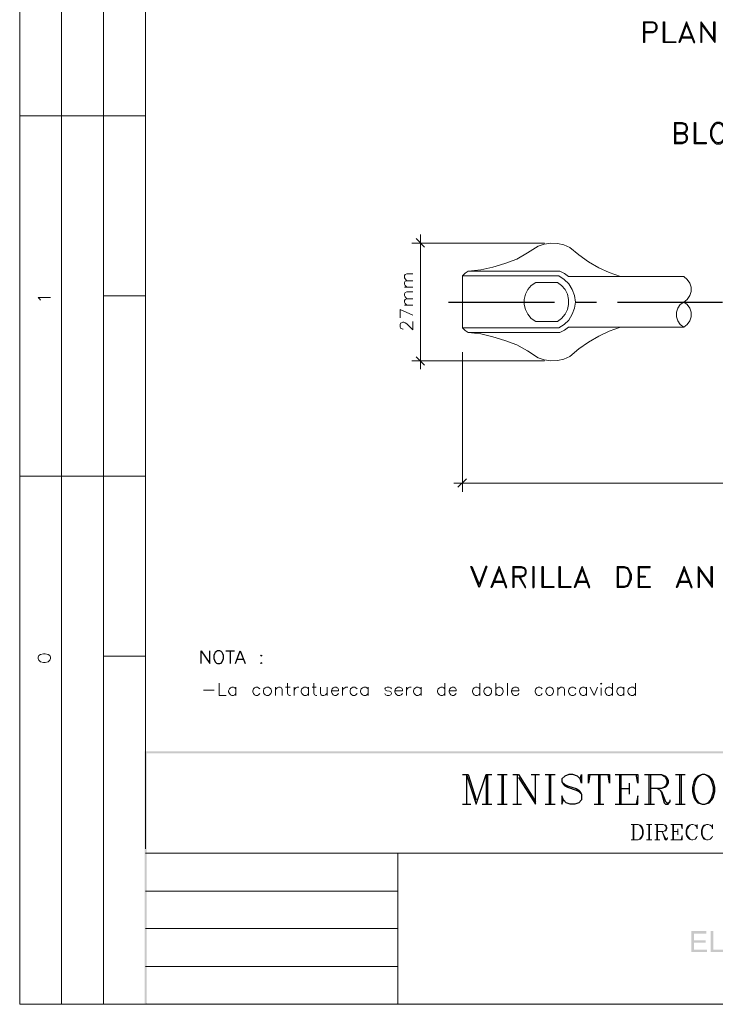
# Model space of a CAD drawing. Header units: millimetres. Extents: x 8 to 202, y 3 to 294.
# Tile 1 of 8: x 8 to 95, y 3 to 126. Entities that reach past the tile are written whole.
import ezdxf

# ---------------------------------------------------------------- set-up
doc = ezdxf.new("R2010")
doc.units = ezdxf.units.MM
doc.layers.add('DGE_CONTORNOS', color=7, linetype='Continuous', lineweight=0)
doc.layers.add('DGE_RELLENO', color=7, linetype='Continuous', lineweight=0)

msp = doc.modelspace()

# ---------------------------------------------------------------- hatches: boundary and pattern name
at = {"layer": 'DGE_RELLENO', "true_color": 0x000000}
for points in [[(23.4527, 34.8263), (23.7067, 34.5723), (201.9723, 34.8263)], [(23.4527, 3.2456), (23.7067, 34.5723), (23.4527, 34.8263)], [(23.7067, 3.3726), (23.4527, 3.2456), (23.7067, 34.5723)], [(23.7067, 34.5723), (201.9723, 34.8263), (201.8453, 34.5723)], [(93.5567, 12.3896), (91.694, 12.3896), (91.694, 9.765), (93.6413, 9.765), (93.6413, 10.0613), (92.0327, 10.0613), (92.0327, 10.9503), (93.472, 10.9503), (93.472, 11.2466), (92.0327, 11.2466), (92.0327, 12.0509), (93.5567, 12.0509)], [(94.4457, 12.3896), (94.107, 12.3896), (94.107, 9.765), (95.758, 9.765), (95.758, 10.0613), (94.4457, 10.0613)], [(23.5797, 3.2456), (23.7067, 3.3726), (23.4527, 3.2456)], [(201.9723, 3.2456), (201.8453, 3.3726), (23.5797, 3.2456)], [(201.8453, 3.3726), (23.5797, 3.2456), (23.7067, 3.3726)]]:
    msp.add_hatch(color=7, dxfattribs=at).paths.add_polyline_path(points, flags=0)

# ---------------------------------------------------------------- linework, layer by layer
at = {"layer": 'DGE_CONTORNOS', "lineweight": 13}
for points in [[(7.874, 293.9063), (7.874, 3.2456)], [(63.8387, 94.728), (65.405, 94.8974), (66.929, 95.236), (68.4107, 95.7017), (69.8923, 96.252), (71.247, 97.014), (72.5593, 97.8607)], [(76.5387, 97.6914), (75.7767, 98.03), (74.9723, 98.1993), (74.168, 98.2417), (73.3213, 98.1147), (72.5593, 97.8607)], [(76.5387, 97.6914), (77.6393, 96.76), (78.867, 95.9134), (80.137, 95.1514), (81.4493, 94.5587), (82.8463, 94.0507)], [(63.8387, 94.728), (63.4577, 94.474), (63.119, 94.1354)], [(63.8387, 94.728), (75.2687, 94.728)], [(76.3693, 94.0507), (75.8613, 94.4317), (75.2687, 94.728)], [(63.119, 94.1354), (63.119, 87.6584)], [(63.119, 94.1354), (75.1417, 94.1354)], [(75.1417, 87.6584), (75.819, 88.0817), (76.4117, 88.632), (76.835, 89.3517), (77.089, 90.1137), (77.216, 90.8757), (77.089, 91.68), (76.835, 92.442), (76.4117, 93.1617), (75.819, 93.712), (75.1417, 94.1354)], [(76.3693, 94.0507), (90.7627, 94.0507)], [(90.7627, 90.8757), (91.186, 91.2144), (91.4823, 91.68), (91.6517, 92.188), (91.6517, 92.7384), (91.4823, 93.2464), (91.186, 93.712), (90.7627, 94.0507)], [(72.263, 93.331), (71.7127, 92.95), (71.2893, 92.442), (70.993, 91.8493), (70.8237, 91.2144), (70.8237, 90.5794), (70.993, 89.9444), (71.2893, 89.3517), (71.7127, 88.8437), (72.263, 88.4627)], [(72.263, 93.331), (74.9723, 93.331)], [(74.9723, 88.4627), (75.4803, 88.8437), (75.946, 89.3517), (76.2423, 89.9444), (76.3693, 90.5794), (76.3693, 91.2144), (76.2423, 91.8493), (75.946, 92.442), (75.4803, 92.95), (74.9723, 93.331)], [(10.4563, 91.1297), (10.3717, 91.2567), (10.16, 91.4684), (11.7263, 91.4684)], [(90.7627, 87.743), (91.186, 88.0817), (91.4823, 88.5474), (91.6517, 89.0554), (91.6517, 89.6057), (91.4823, 90.1137), (91.186, 90.5794), (90.7627, 90.8757), (90.297, 90.5794), (90.0007, 90.1137), (89.8313, 89.6057), (89.8313, 89.0554), (90.0007, 88.5474), (90.297, 88.0817), (90.7627, 87.743)], [(63.119, 87.6584), (63.4577, 87.3197), (63.8387, 87.0657)], [(75.1417, 87.6584), (63.119, 87.6584)], [(74.9723, 88.4627), (72.263, 88.4627)], [(75.2687, 87.0657), (75.8613, 87.362), (76.3693, 87.743)], [(76.3693, 87.743), (90.7627, 87.743)], [(82.8463, 87.743), (81.4493, 87.235), (80.137, 86.6424), (78.867, 85.8804), (77.6393, 85.0337), (76.5387, 84.1024)], [(72.5593, 83.933), (71.247, 84.7797), (69.8923, 85.5417), (68.4107, 86.092), (66.929, 86.5577), (65.405, 86.8964), (63.8387, 87.0657)], [(75.2687, 87.0657), (63.8387, 87.0657)], [(72.5593, 83.933), (73.3213, 83.679), (74.168, 83.552), (74.9723, 83.5944), (75.7767, 83.7637), (76.5387, 84.1024)], [(10.16, 46.3834), (10.2447, 46.1717), (10.4563, 46.0024), (10.8373, 45.9177), (11.049, 45.9177), (11.43, 46.0024), (11.6417, 46.1717), (11.7263, 46.3834), (11.7263, 46.5527), (11.6417, 46.7644), (11.43, 46.8914), (11.049, 46.976), (10.8373, 46.976), (10.4563, 46.8914), (10.2447, 46.7644), (10.16, 46.5527), (10.16, 46.3834)], [(32.766, 43.3354), (32.766, 41.7689), (33.655, 41.7689)], [(41.275, 43.3354), (41.275, 42.0653), (41.3597, 41.8536), (41.529, 41.7689), (41.656, 41.7689)], [(44.577, 43.3354), (44.577, 42.0653), (44.6617, 41.8536), (44.831, 41.7689), (44.958, 41.7689)], [(60.9177, 43.3354), (60.9177, 41.7689)], [(65.278, 43.3354), (65.278, 41.7689)], [(67.31, 43.3354), (67.31, 41.7689)], [(68.7493, 43.3354), (68.7493, 41.7689)], [(80.3487, 43.293), (80.4333, 43.3354), (80.518, 43.293), (80.4333, 43.2084), (80.3487, 43.293)], [(81.8303, 43.3354), (81.8303, 41.7689)], [(84.709, 43.3354), (84.709, 41.7689)], [(30.8187, 42.4464), (32.131, 42.4464)], [(34.8403, 42.6157), (34.7133, 42.7427), (34.544, 42.8274), (34.3323, 42.8274), (34.163, 42.7427), (34.036, 42.6157), (33.9513, 42.3617), (33.9513, 42.2346), (34.036, 42.023), (34.163, 41.8536), (34.3323, 41.7689), (34.544, 41.7689), (34.7133, 41.8536), (34.8403, 42.023)], [(34.8403, 42.8274), (34.8403, 41.7689)], [(37.846, 42.6157), (37.6767, 42.7427), (37.5497, 42.8274), (37.338, 42.8274), (37.1687, 42.7427), (37.0417, 42.6157), (36.957, 42.3617), (36.957, 42.2346), (37.0417, 42.023), (37.1687, 41.8536), (37.338, 41.7689), (37.5497, 41.7689), (37.6767, 41.8536), (37.846, 42.023)], [(38.6927, 42.8274), (38.5233, 42.7427), (38.354, 42.6157), (38.3117, 42.3617), (38.3117, 42.2346), (38.354, 42.023), (38.5233, 41.8536), (38.6927, 41.7689), (38.9043, 41.7689), (39.0313, 41.8536), (39.2007, 42.023), (39.2853, 42.2346), (39.2853, 42.3617), (39.2007, 42.6157), (39.0313, 42.7427), (38.9043, 42.8274), (38.6927, 42.8274)], [(39.7933, 42.8274), (39.7933, 41.7689)], [(39.7933, 42.531), (40.005, 42.7427), (40.1743, 42.8274), (40.386, 42.8274), (40.5553, 42.7427), (40.64, 42.531), (40.64, 41.7689)], [(41.0633, 42.8274), (41.6137, 42.8274)], [(42.1217, 42.8274), (42.1217, 41.7689)], [(42.1217, 42.3617), (42.2063, 42.6157), (42.3333, 42.7427), (42.5027, 42.8274), (42.7143, 42.8274)], [(43.8997, 42.6157), (43.7727, 42.7427), (43.6033, 42.8274), (43.3917, 42.8274), (43.2647, 42.7427), (43.0953, 42.6157), (43.0107, 42.3617), (43.0107, 42.2346), (43.0953, 42.023), (43.2647, 41.8536), (43.3917, 41.7689), (43.6033, 41.7689), (43.7727, 41.8536), (43.8997, 42.023)], [(43.8997, 42.8274), (43.8997, 41.7689)], [(44.3653, 42.8274), (44.8733, 42.8274)], [(45.4237, 42.8274), (45.4237, 42.0653), (45.5083, 41.8536), (45.6353, 41.7689), (45.847, 41.7689), (46.0163, 41.8536), (46.228, 42.0653)], [(46.228, 42.8274), (46.228, 41.7689)], [(46.7783, 42.3617), (47.6673, 42.3617), (47.6673, 42.531), (47.5827, 42.7004), (47.498, 42.7427), (47.371, 42.8274), (47.1593, 42.8274), (46.99, 42.7427), (46.863, 42.6157), (46.7783, 42.3617), (46.7783, 42.2346), (46.863, 42.023), (46.99, 41.8536), (47.1593, 41.7689), (47.371, 41.7689), (47.498, 41.8536), (47.6673, 42.023)], [(48.1753, 42.8274), (48.1753, 41.7689)], [(48.1753, 42.3617), (48.26, 42.6157), (48.4293, 42.7427), (48.5563, 42.8274), (48.8103, 42.8274)], [(49.9957, 42.6157), (49.8263, 42.7427), (49.6993, 42.8274), (49.4453, 42.8274), (49.3183, 42.7427), (49.149, 42.6157), (49.1067, 42.3617), (49.1067, 42.2346), (49.149, 42.023), (49.3183, 41.8536), (49.4453, 41.7689), (49.6993, 41.7689), (49.8263, 41.8536), (49.9957, 42.023)], [(51.3503, 42.6157), (51.181, 42.7427), (51.054, 42.8274), (50.8, 42.8274), (50.673, 42.7427), (50.5037, 42.6157), (50.419, 42.3617), (50.419, 42.2346), (50.5037, 42.023), (50.673, 41.8536), (50.8, 41.7689), (51.054, 41.7689), (51.181, 41.8536), (51.3503, 42.023)], [(51.3503, 42.8274), (51.3503, 41.7689)], [(54.2713, 42.6157), (54.1867, 42.7427), (53.975, 42.8274), (53.721, 42.8274), (53.5093, 42.7427), (53.4247, 42.6157), (53.5093, 42.4464), (53.6787, 42.3617), (54.0173, 42.3193), (54.1867, 42.2346), (54.2713, 42.0653), (54.2713, 42.023), (54.1867, 41.8536), (53.975, 41.7689), (53.721, 41.7689), (53.5093, 41.8536), (53.4247, 42.023)], [(54.6947, 42.3617), (55.626, 42.3617), (55.626, 42.531), (55.5413, 42.7004), (55.4567, 42.7427), (55.3297, 42.8274), (55.0757, 42.8274), (54.9487, 42.7427), (54.7793, 42.6157), (54.6947, 42.3617), (54.6947, 42.2346), (54.7793, 42.023), (54.9487, 41.8536), (55.0757, 41.7689), (55.3297, 41.7689), (55.4567, 41.8536), (55.626, 42.023)], [(56.134, 42.8274), (56.134, 41.7689)], [(56.134, 42.3617), (56.2187, 42.6157), (56.3457, 42.7427), (56.515, 42.8274), (56.7267, 42.8274)], [(57.9543, 42.6157), (57.785, 42.7427), (57.6157, 42.8274), (57.404, 42.8274), (57.277, 42.7427), (57.1077, 42.6157), (57.023, 42.3617), (57.023, 42.2346), (57.1077, 42.023), (57.277, 41.8536), (57.404, 41.7689), (57.6157, 41.7689), (57.785, 41.8536), (57.9543, 42.023)], [(57.9543, 42.8274), (57.9543, 41.7689)], [(60.9177, 42.6157), (60.7907, 42.7427), (60.6213, 42.8274), (60.4097, 42.8274), (60.2403, 42.7427), (60.1133, 42.6157), (60.0287, 42.3617), (60.0287, 42.2346), (60.1133, 42.023), (60.2403, 41.8536), (60.4097, 41.7689), (60.6213, 41.7689), (60.7907, 41.8536), (60.9177, 42.023)], [(61.468, 42.3617), (62.357, 42.3617), (62.357, 42.531), (62.2723, 42.7004), (62.1877, 42.7427), (62.0607, 42.8274), (61.849, 42.8274), (61.6797, 42.7427), (61.5527, 42.6157), (61.468, 42.3617), (61.468, 42.2346), (61.5527, 42.023), (61.6797, 41.8536), (61.849, 41.7689), (62.0607, 41.7689), (62.1877, 41.8536), (62.357, 42.023)], [(65.278, 42.6157), (65.151, 42.7427), (64.9817, 42.8274), (64.77, 42.8274), (64.6007, 42.7427), (64.4737, 42.6157), (64.389, 42.3617), (64.389, 42.2346), (64.4737, 42.023), (64.6007, 41.8536), (64.77, 41.7689), (64.9817, 41.7689), (65.151, 41.8536), (65.278, 42.023)], [(66.167, 42.8274), (66.04, 42.7427), (65.8707, 42.6157), (65.786, 42.3617), (65.786, 42.2346), (65.8707, 42.023), (66.04, 41.8536), (66.167, 41.7689), (66.421, 41.7689), (66.548, 41.8536), (66.7173, 42.023), (66.7597, 42.2346), (66.7597, 42.3617), (66.7173, 42.6157), (66.548, 42.7427), (66.421, 42.8274), (66.167, 42.8274)], [(67.31, 42.6157), (67.437, 42.7427), (67.6063, 42.8274), (67.818, 42.8274), (67.9873, 42.7427), (68.1143, 42.6157), (68.199, 42.3617), (68.199, 42.2346), (68.1143, 42.023), (67.9873, 41.8536), (67.818, 41.7689), (67.6063, 41.7689), (67.437, 41.8536), (67.31, 42.023)], [(69.2573, 42.3617), (70.1463, 42.3617), (70.1463, 42.531), (70.0617, 42.7004), (70.0193, 42.7427), (69.85, 42.8274), (69.6383, 42.8274), (69.469, 42.7427), (69.342, 42.6157), (69.2573, 42.3617), (69.2573, 42.2346), (69.342, 42.023), (69.469, 41.8536), (69.6383, 41.7689), (69.85, 41.7689), (70.0193, 41.8536), (70.1463, 42.023)], [(73.0673, 42.6157), (72.9403, 42.7427), (72.771, 42.8274), (72.5593, 42.8274), (72.39, 42.7427), (72.263, 42.6157), (72.1783, 42.3617), (72.1783, 42.2346), (72.263, 42.023), (72.39, 41.8536), (72.5593, 41.7689), (72.771, 41.7689), (72.9403, 41.8536), (73.0673, 42.023)], [(73.914, 42.8274), (73.7447, 42.7427), (73.6177, 42.6157), (73.533, 42.3617), (73.533, 42.2346), (73.6177, 42.023), (73.7447, 41.8536), (73.914, 41.7689), (74.1257, 41.7689), (74.295, 41.8536), (74.422, 42.023), (74.5067, 42.2346), (74.5067, 42.3617), (74.422, 42.6157), (74.295, 42.7427), (74.1257, 42.8274), (73.914, 42.8274)], [(75.0147, 42.8274), (75.0147, 41.7689)], [(75.0147, 42.531), (75.2687, 42.7427), (75.3957, 42.8274), (75.6073, 42.8274), (75.7767, 42.7427), (75.8613, 42.531), (75.8613, 41.7689)], [(77.2583, 42.6157), (77.1313, 42.7427), (76.962, 42.8274), (76.7503, 42.8274), (76.581, 42.7427), (76.454, 42.6157), (76.3693, 42.3617), (76.3693, 42.2346), (76.454, 42.023), (76.581, 41.8536), (76.7503, 41.7689), (76.962, 41.7689), (77.1313, 41.8536), (77.2583, 42.023)], [(78.613, 42.6157), (78.486, 42.7427), (78.3167, 42.8274), (78.105, 42.8274), (77.9357, 42.7427), (77.8087, 42.6157), (77.724, 42.3617), (77.724, 42.2346), (77.8087, 42.023), (77.9357, 41.8536), (78.105, 41.7689), (78.3167, 41.7689), (78.486, 41.8536), (78.613, 42.023)], [(78.613, 42.8274), (78.613, 41.7689)], [(79.0787, 42.8274), (79.5443, 41.7689), (79.9677, 42.8274)], [(80.4333, 42.7427), (80.4333, 41.7689)], [(81.8303, 42.6157), (81.7033, 42.7427), (81.534, 42.8274), (81.3223, 42.8274), (81.153, 42.7427), (81.026, 42.6157), (80.9413, 42.3617), (80.9413, 42.2346), (81.026, 42.023), (81.153, 41.8536), (81.3223, 41.7689), (81.534, 41.7689), (81.7033, 41.8536), (81.8303, 42.023)], [(83.2697, 42.6157), (83.1427, 42.7427), (82.9733, 42.8274), (82.7617, 42.8274), (82.5923, 42.7427), (82.4653, 42.6157), (82.3807, 42.3617), (82.3807, 42.2346), (82.4653, 42.023), (82.5923, 41.8536), (82.7617, 41.7689), (82.9733, 41.7689), (83.1427, 41.8536), (83.2697, 42.023)], [(83.2697, 42.8274), (83.2697, 41.7689)], [(84.709, 42.6157), (84.5397, 42.7427), (84.4127, 42.8274), (84.1587, 42.8274), (84.0317, 42.7427), (83.8623, 42.6157), (83.7777, 42.3617), (83.7777, 42.2346), (83.8623, 42.023), (84.0317, 41.8536), (84.1587, 41.7689), (84.4127, 41.7689), (84.5397, 41.8536), (84.709, 42.023)], [(55.0757, 22.1263), (55.0757, 3.2456)], [(55.0757, 17.3849), (23.5797, 17.3849)], [(55.0757, 12.6859), (23.5797, 12.6859)], [(55.0757, 7.9446), (23.5797, 7.9446)], [(7.874, 3.2456), (201.9723, 3.2456)]]:
    msp.add_lwpolyline(points, dxfattribs=at)
at = {"layer": 'DGE_CONTORNOS', "lineweight": 5}
for points in [[(13.081, 293.9063), (13.081, 22.6343)], [(18.3303, 293.9063), (18.3303, 22.6343)], [(23.5797, 293.9063), (23.5797, 22.6343)], [(7.874, 114.1167), (23.5797, 114.1167)], [(58.3777, 97.7337), (57.3617, 98.792)], [(57.8697, 99.3), (57.8697, 82.4937)], [(73.3637, 98.2417), (56.8113, 98.2417)], [(56.1763, 93.5427), (55.9647, 93.7967), (55.88, 93.9237), (55.88, 94.1777), (55.9647, 94.3047), (56.1763, 94.3894), (56.9383, 94.3894)], [(56.1763, 92.7384), (55.9647, 92.95), (55.88, 93.1194), (55.88, 93.331), (55.9647, 93.5004), (56.1763, 93.5427), (56.9383, 93.5427)], [(55.88, 92.7384), (56.9383, 92.7384)], [(23.5797, 91.6377), (18.3303, 91.6377)], [(56.1763, 91.299), (55.9647, 91.553), (55.88, 91.68), (55.88, 91.8917), (55.9647, 92.061), (56.1763, 92.1457), (56.9383, 92.1457)], [(56.1763, 90.4947), (55.9647, 90.7063), (55.88, 90.8757), (55.88, 91.0874), (55.9647, 91.2144), (56.1763, 91.299), (56.9383, 91.299)], [(56.9383, 89.2247), (55.372, 89.9444), (55.372, 88.9284)], [(55.88, 90.4947), (56.9383, 90.4947)], [(55.7107, 87.489), (55.6683, 87.489), (55.499, 87.5737), (55.4143, 87.616), (55.372, 87.7854), (55.372, 88.0817), (55.4143, 88.251), (55.499, 88.2934), (55.6683, 88.378), (55.7953, 88.378), (55.9647, 88.2934), (56.1763, 88.1664), (56.9383, 87.4044), (56.9383, 88.4627)], [(57.3617, 84.06), (58.3777, 83.0017)], [(63.119, 84.6104), (63.119, 67.2114)], [(73.3637, 83.552), (56.8113, 83.552)], [(7.874, 69.1587), (23.5797, 69.1587)], [(13.081, 69.1587), (13.081, 24.2006)], [(63.627, 68.82), (62.5687, 67.7617)], [(157.48, 68.2697), (62.0607, 68.2697)], [(23.5797, 46.6797), (18.3303, 46.6797)], [(13.081, 34.6993), (13.081, 3.2456)], [(18.3303, 34.6993), (18.3303, 3.2456)], [(84.1587, 25.6823), (85.0477, 25.6823), (85.3017, 25.5976), (85.5133, 25.4283), (85.598, 25.2166), (85.6827, 24.9626), (85.6827, 24.497), (85.598, 24.2429), (85.5133, 24.0736), (85.3017, 23.8619), (85.0477, 23.7773), (84.1587, 23.7773)], [(84.4127, 25.6823), (84.4127, 23.7773)], [(84.4973, 25.6823), (84.4973, 23.7773)], [(85.0477, 25.6823), (85.217, 25.5976), (85.3863, 25.4283), (85.5133, 25.2166), (85.598, 24.9626), (85.598, 24.497), (85.5133, 24.2429), (85.3863, 24.0736), (85.217, 23.8619), (85.0477, 23.7773)], [(86.106, 25.6823), (86.741, 25.6823)], [(86.4023, 25.6823), (86.4023, 23.7773)], [(86.487, 25.6823), (86.487, 23.7773)], [(87.122, 25.6823), (88.1803, 25.6823), (88.4767, 25.5976), (88.5613, 25.513), (88.646, 25.3013), (88.646, 25.132), (88.5613, 24.9626), (88.4767, 24.8779), (88.1803, 24.7933), (87.4607, 24.7933)], [(87.376, 25.6823), (87.376, 23.7773)], [(87.4607, 25.6823), (87.4607, 23.7773)], [(87.9263, 24.7933), (88.0957, 24.7086), (88.1803, 24.5816), (88.4767, 23.989), (88.5613, 23.8619), (88.646, 23.8619), (88.7307, 23.989)], [(88.0957, 24.7086), (88.1803, 24.497), (88.392, 23.8619), (88.4767, 23.7773), (88.646, 23.7773), (88.7307, 23.989), (88.7307, 24.0736)], [(88.1803, 25.6823), (88.392, 25.5976), (88.4767, 25.513), (88.5613, 25.3013), (88.5613, 25.132), (88.4767, 24.9626), (88.392, 24.8779), (88.1803, 24.7933)], [(89.1117, 25.6823), (90.551, 25.6823), (90.551, 25.132), (90.424, 25.6823)], [(89.3657, 25.6823), (89.3657, 23.7773)], [(89.4503, 25.6823), (89.4503, 23.7773)], [(89.4503, 24.7933), (90.0007, 24.7933)], [(90.0007, 25.132), (90.0007, 24.4123)], [(92.329, 25.4283), (92.4137, 25.132), (92.4137, 25.6823), (92.329, 25.4283), (92.1597, 25.5976), (91.8633, 25.6823), (91.694, 25.6823), (91.44, 25.5976), (91.2707, 25.4283), (91.1437, 25.2166), (91.059, 24.9626), (91.059, 24.497), (91.1437, 24.2429), (91.2707, 24.0736), (91.44, 23.8619), (91.694, 23.7773), (91.8633, 23.7773), (92.1597, 23.8619), (92.329, 24.0736), (92.4137, 24.2429)], [(91.694, 25.6823), (91.5247, 25.5976), (91.3553, 25.4283), (91.2707, 25.2166), (91.1437, 24.9626), (91.1437, 24.497), (91.2707, 24.2429), (91.3553, 24.0736), (91.5247, 23.8619), (91.694, 23.7773)], [(94.234, 25.4283), (94.3187, 25.132), (94.3187, 25.6823), (94.234, 25.4283), (94.0223, 25.5976), (93.7683, 25.6823), (93.599, 25.6823), (93.3027, 25.5976), (93.1333, 25.4283), (93.0487, 25.2166), (92.964, 24.9626), (92.964, 24.497), (93.0487, 24.2429), (93.1333, 24.0736), (93.3027, 23.8619), (93.599, 23.7773), (93.7683, 23.7773), (94.0223, 23.8619), (94.234, 24.0736), (94.3187, 24.2429)], [(93.599, 25.6823), (93.4297, 25.5976), (93.218, 25.4283), (93.1333, 25.2166), (93.0487, 24.9626), (93.0487, 24.497), (93.1333, 24.2429), (93.218, 24.0736), (93.4297, 23.8619), (93.599, 23.7773)], [(86.106, 23.7773), (86.741, 23.7773)], [(87.122, 23.7773), (87.757, 23.7773)], [(89.1117, 23.7773), (90.551, 23.7773), (90.551, 24.3276), (90.424, 23.7773)], [(55.0757, 17.3849), (55.118, 17.3849)], [(55.0757, 12.6859), (55.118, 12.6859)], [(55.0757, 7.9446), (55.118, 7.9446)]]:
    msp.add_lwpolyline(points, dxfattribs=at)
at = {"layer": 'DGE_CONTORNOS', "lineweight": 25}
for points in [[(85.725, 125.843), (85.725, 123.2607)], [(85.725, 125.843), (86.868, 125.843), (87.122, 125.7584), (87.249, 125.6314), (87.376, 125.3774), (87.376, 124.9964), (87.249, 124.7424), (87.122, 124.6154), (86.868, 124.4884), (85.852, 124.4884)], [(85.852, 125.7584), (85.852, 123.2607), (85.725, 123.2607)], [(85.852, 125.7584), (86.868, 125.7584), (87.122, 125.6314), (87.249, 125.3774), (87.249, 124.9964), (87.122, 124.7424), (86.868, 124.6154), (85.852, 124.6154)], [(88.2227, 123.2607), (88.2227, 125.843), (88.3497, 125.843), (88.3497, 123.3454), (89.7467, 123.3454), (89.7467, 123.2607), (88.2227, 123.2607)], [(91.1013, 125.843), (90.1277, 123.2607)], [(91.1013, 125.5044), (90.2547, 123.2607), (90.1277, 123.2607)], [(91.1013, 125.5044), (91.9903, 123.2607), (92.1173, 123.2607), (91.1013, 125.843)], [(92.8793, 125.843), (92.8793, 123.2607)], [(92.8793, 125.843), (94.488, 123.5994), (94.488, 125.843), (94.615, 125.843), (94.615, 123.2607)], [(92.964, 125.5044), (92.964, 123.2607), (92.8793, 123.2607)], [(92.964, 125.5044), (94.615, 123.2607)], [(90.3817, 123.8534), (91.8633, 123.8534)], [(90.4663, 123.9804), (91.7363, 123.9804)], [(89.5773, 113.27), (89.5773, 110.6454)], [(89.5773, 113.27), (90.551, 113.27), (90.932, 113.143), (91.059, 113.016), (91.186, 112.762), (91.186, 112.381), (91.059, 112.127), (90.932, 112), (90.551, 111.873)], [(89.7043, 113.143), (89.7043, 110.7724)], [(89.7043, 113.143), (90.551, 113.143), (90.932, 113.016), (91.059, 112.762), (91.059, 112.381), (90.932, 112.127), (90.551, 112), (89.7043, 112)], [(92.075, 110.6454), (92.075, 113.27), (92.202, 113.27), (92.202, 110.7724), (93.5567, 110.7724), (93.5567, 110.6454), (92.075, 110.6454)], [(94.8267, 113.27), (94.5727, 113.143), (94.3187, 112.889), (94.1917, 112.635), (94.0647, 112.254), (94.0647, 111.6614), (94.1917, 111.2804), (94.3187, 111.0264), (94.5727, 110.7724), (94.8267, 110.6454), (95.2923, 110.6454), (95.5463, 110.7724), (95.8003, 111.0264), (95.9273, 111.2804), (96.0543, 111.6614), (96.0543, 112.254), (95.9273, 112.635), (95.8003, 112.889), (95.5463, 113.143), (95.2923, 113.27), (94.8267, 113.27)], [(94.9537, 113.143), (94.5727, 113.016), (94.3187, 112.635), (94.1917, 112.254), (94.1917, 111.6614), (94.3187, 111.2804), (94.5727, 110.8993), (94.9537, 110.7724), (95.1653, 110.7724), (95.5463, 110.8993), (95.8003, 111.2804), (95.9273, 111.6614), (95.9273, 112.254), (95.8003, 112.635), (95.5463, 113.016), (95.1653, 113.143), (94.9537, 113.143)], [(90.551, 112), (90.932, 111.873), (91.059, 111.7884), (91.186, 111.5344), (91.186, 111.1534), (91.059, 110.8993), (90.932, 110.7724), (90.551, 110.6454), (89.5773, 110.6454)], [(89.7043, 111.873), (90.551, 111.873), (90.932, 111.7884), (91.059, 111.5344), (91.059, 111.1534), (90.932, 110.8993), (90.551, 110.7724), (89.7043, 110.7724)], [(65.1933, 55.2734), (64.1773, 57.898), (64.3043, 57.898), (65.1933, 55.6544)], [(66.167, 57.898), (66.04, 57.898), (65.1933, 55.6544)], [(66.167, 57.898), (65.1933, 55.2734)], [(67.691, 57.898), (66.675, 55.2734)], [(67.691, 57.517), (68.5377, 55.2734), (68.6647, 55.2734), (67.691, 57.898)], [(69.4267, 57.898), (69.4267, 55.2734)], [(69.4267, 57.898), (70.4427, 57.898), (70.8237, 57.771), (70.9507, 57.644), (71.0353, 57.39), (71.0353, 57.0514), (70.9507, 56.7974), (70.8237, 56.6704), (70.4427, 56.5434), (69.5537, 56.5434)], [(69.5537, 57.771), (69.5537, 55.2734), (69.4267, 55.2734)], [(69.5537, 57.771), (70.4427, 57.771), (70.8237, 57.644), (70.9507, 57.39), (70.9507, 57.0514), (70.8237, 56.7974), (70.4427, 56.6704), (69.5537, 56.6704)], [(71.9243, 57.898), (71.9243, 55.2734), (72.0513, 55.2734)], [(71.9243, 57.898), (72.0513, 57.898), (72.0513, 55.2734)], [(73.0673, 55.2734), (73.0673, 57.898), (73.1943, 57.898), (73.1943, 55.4004), (74.549, 55.4004), (74.549, 55.2734), (73.0673, 55.2734)], [(75.184, 55.2734), (75.184, 57.898), (75.311, 57.898), (75.311, 55.4004), (76.6657, 55.4004), (76.6657, 55.2734), (75.184, 55.2734)], [(78.0627, 57.898), (77.0467, 55.2734)], [(78.0627, 57.517), (78.9093, 55.2734), (79.0363, 55.2734), (78.0627, 57.898)], [(82.423, 57.898), (82.423, 55.2734)], [(82.423, 57.898), (83.312, 57.898), (83.693, 57.771), (83.9047, 57.517), (84.0317, 57.263), (84.1587, 56.9244), (84.1587, 56.2894), (84.0317, 55.9084), (83.9047, 55.6544), (83.693, 55.4004), (83.312, 55.2734), (82.423, 55.2734)], [(82.55, 57.771), (82.55, 55.4004)], [(82.55, 57.771), (83.312, 57.771), (83.693, 57.644), (83.7777, 57.517), (83.9047, 57.263), (84.0317, 56.9244), (84.0317, 56.2894), (83.9047, 55.9084), (83.7777, 55.6544), (83.693, 55.5274), (83.312, 55.4004), (82.55, 55.4004)], [(85.0477, 57.898), (85.0477, 55.2734)], [(85.0477, 57.898), (86.5293, 57.898)], [(85.1747, 57.771), (86.5293, 57.771), (86.5293, 57.898)], [(85.1747, 57.771), (85.1747, 55.4004)], [(90.805, 57.898), (89.789, 55.2734)], [(90.805, 57.517), (91.6517, 55.2734), (91.7787, 55.2734), (90.805, 57.898)], [(92.5407, 57.898), (92.5407, 55.2734)], [(92.5407, 57.898), (94.1493, 55.6544), (94.1493, 57.898), (94.2763, 57.898), (94.2763, 55.2734)], [(67.691, 57.517), (66.802, 55.2734), (66.675, 55.2734)], [(70.1887, 56.5434), (70.9507, 55.2734), (71.0353, 55.2734), (70.3157, 56.5434)], [(78.0627, 57.517), (77.1737, 55.2734), (77.0467, 55.2734)], [(85.1747, 56.6704), (85.9367, 56.6704), (85.9367, 56.5434), (85.1747, 56.5434)], [(90.805, 57.517), (89.916, 55.2734), (89.789, 55.2734)], [(92.6677, 57.517), (92.6677, 55.2734), (92.5407, 55.2734)], [(92.6677, 57.517), (94.2763, 55.2734)], [(66.929, 55.9084), (68.4107, 55.9084)], [(67.056, 56.0354), (68.326, 56.0354)], [(77.3007, 55.9084), (78.7823, 55.9084)], [(77.4277, 56.0354), (78.6553, 56.0354)], [(85.1747, 55.4004), (86.5293, 55.4004), (86.5293, 55.2734), (85.0477, 55.2734)], [(90.043, 55.9084), (91.5247, 55.9084)], [(90.17, 56.0354), (91.3977, 56.0354)], [(30.5223, 45.7907), (30.5223, 47.357), (31.5807, 45.7907), (31.5807, 47.357)], [(32.5543, 47.357), (32.4273, 47.2724), (32.258, 47.1454), (32.1733, 46.976), (32.0887, 46.7644), (32.0887, 46.3834), (32.1733, 46.1717), (32.258, 46.0024), (32.4273, 45.833), (32.5543, 45.7907), (32.8507, 45.7907), (33.02, 45.833), (33.147, 46.0024), (33.2317, 46.1717), (33.3163, 46.3834), (33.3163, 46.7644), (33.2317, 46.976), (33.147, 47.1454), (33.02, 47.2724), (32.8507, 47.357), (32.5543, 47.357)], [(33.6127, 47.357), (34.671, 47.357)], [(34.1207, 47.357), (34.1207, 45.7907)], [(34.798, 45.7907), (35.3907, 47.357), (36.0257, 45.7907)], [(38.0153, 46.8067), (38.1, 46.7644), (38.0153, 46.6797), (37.973, 46.7644), (38.0153, 46.8067)], [(35.052, 46.2987), (35.7717, 46.2987)], [(38.0153, 45.9177), (38.1, 45.833), (38.0153, 45.7907), (37.973, 45.833), (38.0153, 45.9177)], [(63.119, 31.9053), (63.8387, 31.9053)], [(63.627, 31.9053), (63.627, 28.2223)], [(63.627, 31.9053), (64.8547, 28.2223), (66.0823, 31.9053), (66.0823, 28.2223)], [(63.8387, 31.9053), (64.8547, 28.7726)], [(66.0823, 31.9053), (66.802, 31.9053)], [(66.2517, 31.9053), (66.2517, 28.2223)], [(67.4793, 31.9053), (68.707, 31.9053)], [(68.0297, 31.9053), (68.0297, 28.2223)], [(68.199, 31.9053), (68.199, 28.2223)], [(69.4267, 31.9053), (70.104, 31.9053)], [(69.9347, 31.9053), (69.9347, 28.2223)], [(70.104, 31.9053), (72.2207, 28.5609)], [(70.104, 31.5666), (72.2207, 28.2223), (72.2207, 31.9053)], [(71.7127, 31.9053), (72.7287, 31.9053)], [(73.4483, 31.9053), (74.676, 31.9053)], [(73.9563, 31.9053), (73.9563, 28.2223)], [(74.1257, 31.9053), (74.1257, 28.2223)], [(77.8087, 31.3973), (77.978, 31.9053), (77.978, 30.847), (77.8087, 31.3973), (77.47, 31.7359), (76.9197, 31.9053), (76.4117, 31.9053), (75.9037, 31.7359), (75.5227, 31.3973), (75.5227, 31.0163), (75.7343, 30.6776), (75.9037, 30.5083), (76.2423, 30.339), (77.3007, 29.9579), (77.6393, 29.7886), (77.978, 29.4499)], [(75.5227, 31.0163), (75.9037, 30.6776), (76.2423, 30.5083), (77.3007, 30.1696), (77.6393, 29.9579), (77.8087, 29.7886), (77.978, 29.4499), (77.978, 28.7726), (77.6393, 28.3916), (77.1313, 28.2223), (76.581, 28.2223), (76.073, 28.3916), (75.7343, 28.7726), (75.5227, 29.2806), (75.5227, 28.2223), (75.7343, 28.7726)], [(79.0363, 31.9053), (78.867, 30.847), (78.867, 31.9053), (81.4917, 31.9053), (81.4917, 30.847), (81.3223, 31.9053)], [(80.0947, 31.9053), (80.0947, 28.2223)], [(80.264, 31.9053), (80.264, 28.2223)], [(82.169, 31.9053), (85.0053, 31.9053), (85.0053, 30.847), (84.7937, 31.9053)], [(82.7193, 31.9053), (82.7193, 28.2223)], [(82.8887, 31.9053), (82.8887, 28.2223)], [(83.947, 30.847), (83.947, 29.4499)], [(85.852, 31.9053), (87.9687, 31.9053), (88.4767, 31.7359), (88.646, 31.5666), (88.8153, 31.1856), (88.8153, 30.847), (88.646, 30.5083), (88.4767, 30.339), (87.9687, 30.1696), (86.5717, 30.1696)], [(86.4023, 31.9053), (86.4023, 28.2223)], [(86.5717, 31.9053), (86.5717, 28.2223)], [(87.9687, 31.9053), (88.3073, 31.7359), (88.4767, 31.5666), (88.646, 31.1856), (88.646, 30.847), (88.4767, 30.5083), (88.3073, 30.339), (87.9687, 30.1696)], [(89.7043, 31.9053), (90.932, 31.9053)], [(90.2123, 31.9053), (90.2123, 28.2223)], [(90.424, 31.9053), (90.424, 28.2223)], [(93.0487, 31.9053), (92.4983, 31.7359), (92.1597, 31.3973), (91.9903, 31.0163), (91.821, 30.339), (91.821, 29.7886), (91.9903, 29.1113), (92.1597, 28.7726), (92.4983, 28.3916), (93.0487, 28.2223), (93.3873, 28.2223), (93.8953, 28.3916), (94.234, 28.7726), (94.4457, 29.1113), (94.615, 29.7886), (94.615, 30.339), (94.4457, 31.0163), (94.234, 31.3973), (93.8953, 31.7359), (93.3873, 31.9053), (93.0487, 31.9053), (92.6677, 31.7359), (92.329, 31.3973), (92.1597, 31.0163), (91.9903, 30.339), (91.9903, 29.7886), (92.1597, 29.1113), (92.329, 28.7726), (92.6677, 28.3916), (93.0487, 28.2223)], [(93.3873, 28.2223), (93.726, 28.3916), (94.0647, 28.7726), (94.234, 29.1113), (94.4457, 29.7886), (94.4457, 30.339), (94.234, 31.0163), (94.0647, 31.3973), (93.726, 31.7359), (93.3873, 31.9053)], [(82.8887, 30.1696), (83.947, 30.1696)], [(87.4183, 30.1696), (87.7993, 29.9579), (87.9687, 29.7886), (88.4767, 28.5609), (88.646, 28.3916), (88.8153, 28.3916), (89.027, 28.5609)], [(87.7993, 29.9579), (87.9687, 29.6193), (88.3073, 28.3916), (88.4767, 28.2223), (88.8153, 28.2223), (89.027, 28.5609), (89.027, 28.7726)], [(82.169, 28.2223), (85.0053, 28.2223), (85.0053, 29.2806), (84.7937, 28.2223)], [(63.119, 28.2223), (64.1773, 28.2223)], [(65.5743, 28.2223), (66.802, 28.2223)], [(67.4793, 28.2223), (68.707, 28.2223)], [(69.4267, 28.2223), (70.485, 28.2223)], [(73.4483, 28.2223), (74.676, 28.2223)], [(79.5443, 28.2223), (80.772, 28.2223)], [(85.852, 28.2223), (87.0797, 28.2223)], [(89.7043, 28.2223), (90.932, 28.2223)]]:
    msp.add_lwpolyline(points, dxfattribs=at)
at = {"layer": 'DGE_CONTORNOS', "lineweight": 30}
for points in [[(61.3833, 90.8757), (74.5913, 90.8757)], [(77.216, 90.8757), (79.8407, 90.8757)], [(82.4653, 90.8757), (95.5887, 90.8757)]]:
    msp.add_lwpolyline(points, dxfattribs=at)
at = {"layer": 'DGE_CONTORNOS', "lineweight": 9}
msp.add_lwpolyline([(23.5797, 22.1263), (201.9723, 22.1263)], dxfattribs=at)

doc.saveas('drawing.dxf')
